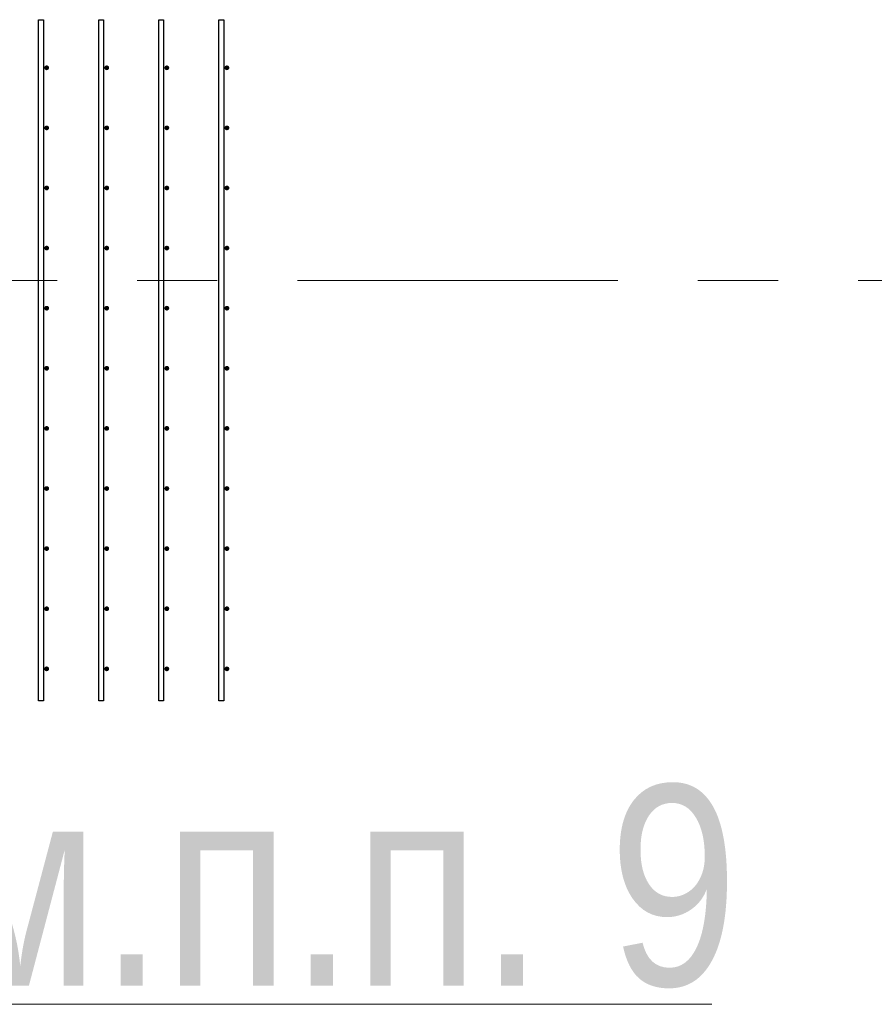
# Model space of a CAD drawing. Header units: metres. Extents: x -38 to 86, y -15 to 21.
# Tile 7 of 102: x 5.42 to 6.49, y 6.5 to 7.73. Entities that reach past the tile are written whole.
import ezdxf

# ---------------------------------------------------------------- set-up
doc = ezdxf.new("R2010")
doc.units = ezdxf.units.M
doc.linetypes.add('______11', pattern=[0.5, 0.4, -0.05, 0, -0.05])
doc.linetypes.add('______5', pattern=[1.1, 0.8, -0.1, 0.1, -0.1])
for name, color, linetype, lineweight in [('XR$2$Осевая линия (1)', 7, '______5', 13), ('XR$3$Арматурный каркас 01', 4, 'Continuous', 35), ('XR$3$Общий слой (1)_1', 7, 'Continuous', 13), ('XR$3$Фундамент (1)_1', 7, 'Continuous', 35)]:
    doc.layers.add(name, color=color, linetype=linetype, lineweight=lineweight)
doc.styles.add('ARIAL', font='arial.ttf')

msp = doc.modelspace()

# ---------------------------------------------------------------- hatches: boundary and pattern name
at = {"layer": 'XR$3$Арматурный каркас 01', "linetype": 'Continuous', "lineweight": 50, "transparency": 33554687}
for points in [[(5.46, 7.6652), (5.4598, 7.6664), (5.4591, 7.6674), (5.4581, 7.668), (5.457, 7.6682), (5.4559, 7.668), (5.4549, 7.6674), (5.4542, 7.6664), (5.454, 7.6652), (5.4542, 7.6641), (5.4549, 7.6631), (5.4559, 7.6625), (5.457, 7.6622), (5.4581, 7.6625), (5.4591, 7.6631), (5.4598, 7.6641)], [(5.535, 7.6652), (5.5348, 7.6664), (5.5341, 7.6674), (5.5331, 7.668), (5.532, 7.6682), (5.5309, 7.668), (5.5299, 7.6674), (5.5292, 7.6664), (5.529, 7.6652), (5.5292, 7.6641), (5.5299, 7.6631), (5.5309, 7.6625), (5.532, 7.6622), (5.5331, 7.6625), (5.5341, 7.6631), (5.5348, 7.6641)], [(5.61, 7.6652), (5.6098, 7.6664), (5.6091, 7.6674), (5.6081, 7.668), (5.607, 7.6682), (5.6059, 7.668), (5.6049, 7.6674), (5.6042, 7.6664), (5.604, 7.6652), (5.6042, 7.6641), (5.6049, 7.6631), (5.6059, 7.6625), (5.607, 7.6622), (5.6081, 7.6625), (5.6091, 7.6631), (5.6098, 7.6641)], [(5.685, 7.6652), (5.6848, 7.6664), (5.6841, 7.6674), (5.6831, 7.668), (5.682, 7.6682), (5.6809, 7.668), (5.6799, 7.6674), (5.6792, 7.6664), (5.679, 7.6652), (5.6792, 7.6641), (5.6799, 7.6631), (5.6809, 7.6625), (5.682, 7.6622), (5.6831, 7.6625), (5.6841, 7.6631), (5.6848, 7.6641)], [(5.46, 7.5902), (5.4598, 7.5914), (5.4591, 7.5924), (5.4581, 7.593), (5.457, 7.5932), (5.4559, 7.593), (5.4549, 7.5924), (5.4542, 7.5914), (5.454, 7.5902), (5.4542, 7.5891), (5.4549, 7.5881), (5.4559, 7.5875), (5.457, 7.5872), (5.4581, 7.5875), (5.4591, 7.5881), (5.4598, 7.5891)], [(5.535, 7.5902), (5.5348, 7.5914), (5.5341, 7.5924), (5.5331, 7.593), (5.532, 7.5932), (5.5309, 7.593), (5.5299, 7.5924), (5.5292, 7.5914), (5.529, 7.5902), (5.5292, 7.5891), (5.5299, 7.5881), (5.5309, 7.5875), (5.532, 7.5872), (5.5331, 7.5875), (5.5341, 7.5881), (5.5348, 7.5891)], [(5.61, 7.5902), (5.6098, 7.5914), (5.6091, 7.5924), (5.6081, 7.593), (5.607, 7.5932), (5.6059, 7.593), (5.6049, 7.5924), (5.6042, 7.5914), (5.604, 7.5902), (5.6042, 7.5891), (5.6049, 7.5881), (5.6059, 7.5875), (5.607, 7.5872), (5.6081, 7.5875), (5.6091, 7.5881), (5.6098, 7.5891)], [(5.685, 7.5902), (5.6848, 7.5914), (5.6841, 7.5924), (5.6831, 7.593), (5.682, 7.5932), (5.6809, 7.593), (5.6799, 7.5924), (5.6792, 7.5914), (5.679, 7.5902), (5.6792, 7.5891), (5.6799, 7.5881), (5.6809, 7.5875), (5.682, 7.5872), (5.6831, 7.5875), (5.6841, 7.5881), (5.6848, 7.5891)], [(5.46, 7.5152), (5.4598, 7.5164), (5.4591, 7.5174), (5.4581, 7.518), (5.457, 7.5182), (5.4559, 7.518), (5.4549, 7.5174), (5.4542, 7.5164), (5.454, 7.5152), (5.4542, 7.5141), (5.4549, 7.5131), (5.4559, 7.5125), (5.457, 7.5122), (5.4581, 7.5125), (5.4591, 7.5131), (5.4598, 7.5141)], [(5.535, 7.5152), (5.5348, 7.5164), (5.5341, 7.5174), (5.5331, 7.518), (5.532, 7.5182), (5.5309, 7.518), (5.5299, 7.5174), (5.5292, 7.5164), (5.529, 7.5152), (5.5292, 7.5141), (5.5299, 7.5131), (5.5309, 7.5125), (5.532, 7.5122), (5.5331, 7.5125), (5.5341, 7.5131), (5.5348, 7.5141)], [(5.61, 7.5152), (5.6098, 7.5164), (5.6091, 7.5174), (5.6081, 7.518), (5.607, 7.5182), (5.6059, 7.518), (5.6049, 7.5174), (5.6042, 7.5164), (5.604, 7.5152), (5.6042, 7.5141), (5.6049, 7.5131), (5.6059, 7.5125), (5.607, 7.5122), (5.6081, 7.5125), (5.6091, 7.5131), (5.6098, 7.5141)], [(5.685, 7.5152), (5.6848, 7.5164), (5.6841, 7.5174), (5.6831, 7.518), (5.682, 7.5182), (5.6809, 7.518), (5.6799, 7.5174), (5.6792, 7.5164), (5.679, 7.5152), (5.6792, 7.5141), (5.6799, 7.5131), (5.6809, 7.5125), (5.682, 7.5122), (5.6831, 7.5125), (5.6841, 7.5131), (5.6848, 7.5141)], [(5.46, 7.4402), (5.4598, 7.4414), (5.4591, 7.4424), (5.4581, 7.443), (5.457, 7.4432), (5.4559, 7.443), (5.4549, 7.4424), (5.4542, 7.4414), (5.454, 7.4402), (5.4542, 7.4391), (5.4549, 7.4381), (5.4559, 7.4375), (5.457, 7.4372), (5.4581, 7.4375), (5.4591, 7.4381), (5.4598, 7.4391)], [(5.535, 7.4402), (5.5348, 7.4414), (5.5341, 7.4424), (5.5331, 7.443), (5.532, 7.4432), (5.5309, 7.443), (5.5299, 7.4424), (5.5292, 7.4414), (5.529, 7.4402), (5.5292, 7.4391), (5.5299, 7.4381), (5.5309, 7.4375), (5.532, 7.4372), (5.5331, 7.4375), (5.5341, 7.4381), (5.5348, 7.4391)], [(5.61, 7.4402), (5.6098, 7.4414), (5.6091, 7.4424), (5.6081, 7.443), (5.607, 7.4432), (5.6059, 7.443), (5.6049, 7.4424), (5.6042, 7.4414), (5.604, 7.4402), (5.6042, 7.4391), (5.6049, 7.4381), (5.6059, 7.4375), (5.607, 7.4372), (5.6081, 7.4375), (5.6091, 7.4381), (5.6098, 7.4391)], [(5.685, 7.4402), (5.6848, 7.4414), (5.6841, 7.4424), (5.6831, 7.443), (5.682, 7.4432), (5.6809, 7.443), (5.6799, 7.4424), (5.6792, 7.4414), (5.679, 7.4402), (5.6792, 7.4391), (5.6799, 7.4381), (5.6809, 7.4375), (5.682, 7.4372), (5.6831, 7.4375), (5.6841, 7.4381), (5.6848, 7.4391)], [(5.46, 7.3652), (5.4598, 7.3664), (5.4591, 7.3674), (5.4581, 7.368), (5.457, 7.3682), (5.4559, 7.368), (5.4549, 7.3674), (5.4542, 7.3664), (5.454, 7.3652), (5.4542, 7.3641), (5.4549, 7.3631), (5.4559, 7.3625), (5.457, 7.3622), (5.4581, 7.3625), (5.4591, 7.3631), (5.4598, 7.3641)], [(5.535, 7.3652), (5.5348, 7.3664), (5.5341, 7.3674), (5.5331, 7.368), (5.532, 7.3682), (5.5309, 7.368), (5.5299, 7.3674), (5.5292, 7.3664), (5.529, 7.3652), (5.5292, 7.3641), (5.5299, 7.3631), (5.5309, 7.3625), (5.532, 7.3622), (5.5331, 7.3625), (5.5341, 7.3631), (5.5348, 7.3641)], [(5.61, 7.3652), (5.6098, 7.3664), (5.6091, 7.3674), (5.6081, 7.368), (5.607, 7.3682), (5.6059, 7.368), (5.6049, 7.3674), (5.6042, 7.3664), (5.604, 7.3652), (5.6042, 7.3641), (5.6049, 7.3631), (5.6059, 7.3625), (5.607, 7.3622), (5.6081, 7.3625), (5.6091, 7.3631), (5.6098, 7.3641)], [(5.685, 7.3652), (5.6848, 7.3664), (5.6841, 7.3674), (5.6831, 7.368), (5.682, 7.3682), (5.6809, 7.368), (5.6799, 7.3674), (5.6792, 7.3664), (5.679, 7.3652), (5.6792, 7.3641), (5.6799, 7.3631), (5.6809, 7.3625), (5.682, 7.3622), (5.6831, 7.3625), (5.6841, 7.3631), (5.6848, 7.3641)], [(5.46, 7.2902), (5.4598, 7.2914), (5.4591, 7.2924), (5.4581, 7.293), (5.457, 7.2932), (5.4559, 7.293), (5.4549, 7.2924), (5.4542, 7.2914), (5.454, 7.2902), (5.4542, 7.2891), (5.4549, 7.2881), (5.4559, 7.2875), (5.457, 7.2872), (5.4581, 7.2875), (5.4591, 7.2881), (5.4598, 7.2891)], [(5.535, 7.2902), (5.5348, 7.2914), (5.5341, 7.2924), (5.5331, 7.293), (5.532, 7.2932), (5.5309, 7.293), (5.5299, 7.2924), (5.5292, 7.2914), (5.529, 7.2902), (5.5292, 7.2891), (5.5299, 7.2881), (5.5309, 7.2875), (5.532, 7.2872), (5.5331, 7.2875), (5.5341, 7.2881), (5.5348, 7.2891)], [(5.61, 7.2902), (5.6098, 7.2914), (5.6091, 7.2924), (5.6081, 7.293), (5.607, 7.2932), (5.6059, 7.293), (5.6049, 7.2924), (5.6042, 7.2914), (5.604, 7.2902), (5.6042, 7.2891), (5.6049, 7.2881), (5.6059, 7.2875), (5.607, 7.2872), (5.6081, 7.2875), (5.6091, 7.2881), (5.6098, 7.2891)], [(5.685, 7.2902), (5.6848, 7.2914), (5.6841, 7.2924), (5.6831, 7.293), (5.682, 7.2932), (5.6809, 7.293), (5.6799, 7.2924), (5.6792, 7.2914), (5.679, 7.2902), (5.6792, 7.2891), (5.6799, 7.2881), (5.6809, 7.2875), (5.682, 7.2872), (5.6831, 7.2875), (5.6841, 7.2881), (5.6848, 7.2891)], [(5.46, 7.2152), (5.4598, 7.2164), (5.4591, 7.2174), (5.4581, 7.218), (5.457, 7.2182), (5.4559, 7.218), (5.4549, 7.2174), (5.4542, 7.2164), (5.454, 7.2152), (5.4542, 7.2141), (5.4549, 7.2131), (5.4559, 7.2125), (5.457, 7.2122), (5.4581, 7.2125), (5.4591, 7.2131), (5.4598, 7.2141)], [(5.535, 7.2152), (5.5348, 7.2164), (5.5341, 7.2174), (5.5331, 7.218), (5.532, 7.2182), (5.5309, 7.218), (5.5299, 7.2174), (5.5292, 7.2164), (5.529, 7.2152), (5.5292, 7.2141), (5.5299, 7.2131), (5.5309, 7.2125), (5.532, 7.2122), (5.5331, 7.2125), (5.5341, 7.2131), (5.5348, 7.2141)], [(5.61, 7.2152), (5.6098, 7.2164), (5.6091, 7.2174), (5.6081, 7.218), (5.607, 7.2182), (5.6059, 7.218), (5.6049, 7.2174), (5.6042, 7.2164), (5.604, 7.2152), (5.6042, 7.2141), (5.6049, 7.2131), (5.6059, 7.2125), (5.607, 7.2122), (5.6081, 7.2125), (5.6091, 7.2131), (5.6098, 7.2141)], [(5.685, 7.2152), (5.6848, 7.2164), (5.6841, 7.2174), (5.6831, 7.218), (5.682, 7.2182), (5.6809, 7.218), (5.6799, 7.2174), (5.6792, 7.2164), (5.679, 7.2152), (5.6792, 7.2141), (5.6799, 7.2131), (5.6809, 7.2125), (5.682, 7.2122), (5.6831, 7.2125), (5.6841, 7.2131), (5.6848, 7.2141)], [(5.46, 7.1402), (5.4598, 7.1414), (5.4591, 7.1424), (5.4581, 7.143), (5.457, 7.1432), (5.4559, 7.143), (5.4549, 7.1424), (5.4542, 7.1414), (5.454, 7.1402), (5.4542, 7.1391), (5.4549, 7.1381), (5.4559, 7.1375), (5.457, 7.1372), (5.4581, 7.1375), (5.4591, 7.1381), (5.4598, 7.1391)], [(5.535, 7.1402), (5.5348, 7.1414), (5.5341, 7.1424), (5.5331, 7.143), (5.532, 7.1432), (5.5309, 7.143), (5.5299, 7.1424), (5.5292, 7.1414), (5.529, 7.1402), (5.5292, 7.1391), (5.5299, 7.1381), (5.5309, 7.1375), (5.532, 7.1372), (5.5331, 7.1375), (5.5341, 7.1381), (5.5348, 7.1391)], [(5.61, 7.1402), (5.6098, 7.1414), (5.6091, 7.1424), (5.6081, 7.143), (5.607, 7.1432), (5.6059, 7.143), (5.6049, 7.1424), (5.6042, 7.1414), (5.604, 7.1402), (5.6042, 7.1391), (5.6049, 7.1381), (5.6059, 7.1375), (5.607, 7.1372), (5.6081, 7.1375), (5.6091, 7.1381), (5.6098, 7.1391)], [(5.685, 7.1402), (5.6848, 7.1414), (5.6841, 7.1424), (5.6831, 7.143), (5.682, 7.1432), (5.6809, 7.143), (5.6799, 7.1424), (5.6792, 7.1414), (5.679, 7.1402), (5.6792, 7.1391), (5.6799, 7.1381), (5.6809, 7.1375), (5.682, 7.1372), (5.6831, 7.1375), (5.6841, 7.1381), (5.6848, 7.1391)], [(5.46, 7.0652), (5.4598, 7.0664), (5.4591, 7.0674), (5.4581, 7.068), (5.457, 7.0682), (5.4559, 7.068), (5.4549, 7.0674), (5.4542, 7.0664), (5.454, 7.0652), (5.4542, 7.0641), (5.4549, 7.0631), (5.4559, 7.0625), (5.457, 7.0622), (5.4581, 7.0625), (5.4591, 7.0631), (5.4598, 7.0641)], [(5.535, 7.0652), (5.5348, 7.0664), (5.5341, 7.0674), (5.5331, 7.068), (5.532, 7.0682), (5.5309, 7.068), (5.5299, 7.0674), (5.5292, 7.0664), (5.529, 7.0652), (5.5292, 7.0641), (5.5299, 7.0631), (5.5309, 7.0625), (5.532, 7.0622), (5.5331, 7.0625), (5.5341, 7.0631), (5.5348, 7.0641)], [(5.61, 7.0652), (5.6098, 7.0664), (5.6091, 7.0674), (5.6081, 7.068), (5.607, 7.0682), (5.6059, 7.068), (5.6049, 7.0674), (5.6042, 7.0664), (5.604, 7.0652), (5.6042, 7.0641), (5.6049, 7.0631), (5.6059, 7.0625), (5.607, 7.0622), (5.6081, 7.0625), (5.6091, 7.0631), (5.6098, 7.0641)], [(5.685, 7.0652), (5.6848, 7.0664), (5.6841, 7.0674), (5.6831, 7.068), (5.682, 7.0682), (5.6809, 7.068), (5.6799, 7.0674), (5.6792, 7.0664), (5.679, 7.0652), (5.6792, 7.0641), (5.6799, 7.0631), (5.6809, 7.0625), (5.682, 7.0622), (5.6831, 7.0625), (5.6841, 7.0631), (5.6848, 7.0641)], [(5.46, 6.9902), (5.4598, 6.9914), (5.4591, 6.9924), (5.4581, 6.993), (5.457, 6.9932), (5.4559, 6.993), (5.4549, 6.9924), (5.4542, 6.9914), (5.454, 6.9902), (5.4542, 6.9891), (5.4549, 6.9881), (5.4559, 6.9875), (5.457, 6.9872), (5.4581, 6.9875), (5.4591, 6.9881), (5.4598, 6.9891)], [(5.535, 6.9902), (5.5348, 6.9914), (5.5341, 6.9924), (5.5331, 6.993), (5.532, 6.9932), (5.5309, 6.993), (5.5299, 6.9924), (5.5292, 6.9914), (5.529, 6.9902), (5.5292, 6.9891), (5.5299, 6.9881), (5.5309, 6.9875), (5.532, 6.9872), (5.5331, 6.9875), (5.5341, 6.9881), (5.5348, 6.9891)], [(5.61, 6.9902), (5.6098, 6.9914), (5.6091, 6.9924), (5.6081, 6.993), (5.607, 6.9932), (5.6059, 6.993), (5.6049, 6.9924), (5.6042, 6.9914), (5.604, 6.9902), (5.6042, 6.9891), (5.6049, 6.9881), (5.6059, 6.9875), (5.607, 6.9872), (5.6081, 6.9875), (5.6091, 6.9881), (5.6098, 6.9891)], [(5.685, 6.9902), (5.6848, 6.9914), (5.6841, 6.9924), (5.6831, 6.993), (5.682, 6.9932), (5.6809, 6.993), (5.6799, 6.9924), (5.6792, 6.9914), (5.679, 6.9902), (5.6792, 6.9891), (5.6799, 6.9881), (5.6809, 6.9875), (5.682, 6.9872), (5.6831, 6.9875), (5.6841, 6.9881), (5.6848, 6.9891)], [(5.46, 6.9152), (5.4598, 6.9164), (5.4591, 6.9174), (5.4581, 6.918), (5.457, 6.9182), (5.4559, 6.918), (5.4549, 6.9174), (5.4542, 6.9164), (5.454, 6.9152), (5.4542, 6.9141), (5.4549, 6.9131), (5.4559, 6.9125), (5.457, 6.9122), (5.4581, 6.9125), (5.4591, 6.9131), (5.4598, 6.9141)], [(5.535, 6.9152), (5.5348, 6.9164), (5.5341, 6.9174), (5.5331, 6.918), (5.532, 6.9182), (5.5309, 6.918), (5.5299, 6.9174), (5.5292, 6.9164), (5.529, 6.9152), (5.5292, 6.9141), (5.5299, 6.9131), (5.5309, 6.9125), (5.532, 6.9122), (5.5331, 6.9125), (5.5341, 6.9131), (5.5348, 6.9141)], [(5.61, 6.9152), (5.6098, 6.9164), (5.6091, 6.9174), (5.6081, 6.918), (5.607, 6.9182), (5.6059, 6.918), (5.6049, 6.9174), (5.6042, 6.9164), (5.604, 6.9152), (5.6042, 6.9141), (5.6049, 6.9131), (5.6059, 6.9125), (5.607, 6.9122), (5.6081, 6.9125), (5.6091, 6.9131), (5.6098, 6.9141)], [(5.685, 6.9152), (5.6848, 6.9164), (5.6841, 6.9174), (5.6831, 6.918), (5.682, 6.9182), (5.6809, 6.918), (5.6799, 6.9174), (5.6792, 6.9164), (5.679, 6.9152), (5.6792, 6.9141), (5.6799, 6.9131), (5.6809, 6.9125), (5.682, 6.9122), (5.6831, 6.9125), (5.6841, 6.9131), (5.6848, 6.9141)]]:
    msp.add_hatch(color=2, dxfattribs=at).paths.add_polyline_path(points)

# ---------------------------------------------------------------- linework, layer by layer
at = {"layer": 'XR$2$Осевая линия (1)', "color": 253, "linetype": '______11', "lineweight": 13, "true_color": 0xa0a0a0, "transparency": 33554687}
msp.add_line((-2.63, 7.4), (62.6, 7.4), dxfattribs=at)
at = {"layer": 'XR$3$Арматурный каркас 01', "color": 2, "linetype": 'Continuous', "lineweight": 25, "transparency": 33554687}
for points in [[(5.453, 7.7252), (5.453, 6.8752), (5.447, 6.8752), (5.447, 7.7252), (5.453, 7.7252)], [(5.453, 7.7252), (5.453, 6.8752), (5.447, 6.8752), (5.447, 7.7252), (5.453, 7.7252)], [(5.528, 7.7252), (5.528, 6.8752), (5.522, 6.8752), (5.522, 7.7252), (5.528, 7.7252)], [(5.528, 7.7252), (5.528, 6.8752), (5.522, 6.8752), (5.522, 7.7252), (5.528, 7.7252)], [(5.603, 7.7252), (5.603, 6.8752), (5.597, 6.8752), (5.597, 7.7252), (5.603, 7.7252)], [(5.603, 7.7252), (5.603, 6.8752), (5.597, 6.8752), (5.597, 7.7252), (5.603, 7.7252)], [(5.678, 7.7252), (5.678, 6.8752), (5.672, 6.8752), (5.672, 7.7252), (5.678, 7.7252)], [(5.678, 7.7252), (5.678, 6.8752), (5.672, 6.8752), (5.672, 7.7252), (5.678, 7.7252)]]:
    msp.add_lwpolyline(points, dxfattribs=at)
at = {"layer": 'XR$3$Общий слой (1)_1', "color": 7, "linetype": 'Continuous', "lineweight": 13, "transparency": 33554687}
msp.add_lwpolyline([(4.9689, 6.6659), (5.1475, 6.4966), (6.2875, 6.4966)], dxfattribs=at)

# ---------------------------------------------------------------- texts
at = {"layer": 'XR$3$Фундамент (1)_1', "color": 7, "linetype": 'Continuous', "lineweight": 13, "transparency": 33554687, "insert": (5.1786, 6.6433), "char_height": 0.25, "width": 1.482417, "attachment_point": 4, "style": 'ARIAL'}
msp.add_mtext('\\W0.83;см.п.п. 9', dxfattribs=at)

doc.saveas('drawing.dxf')
